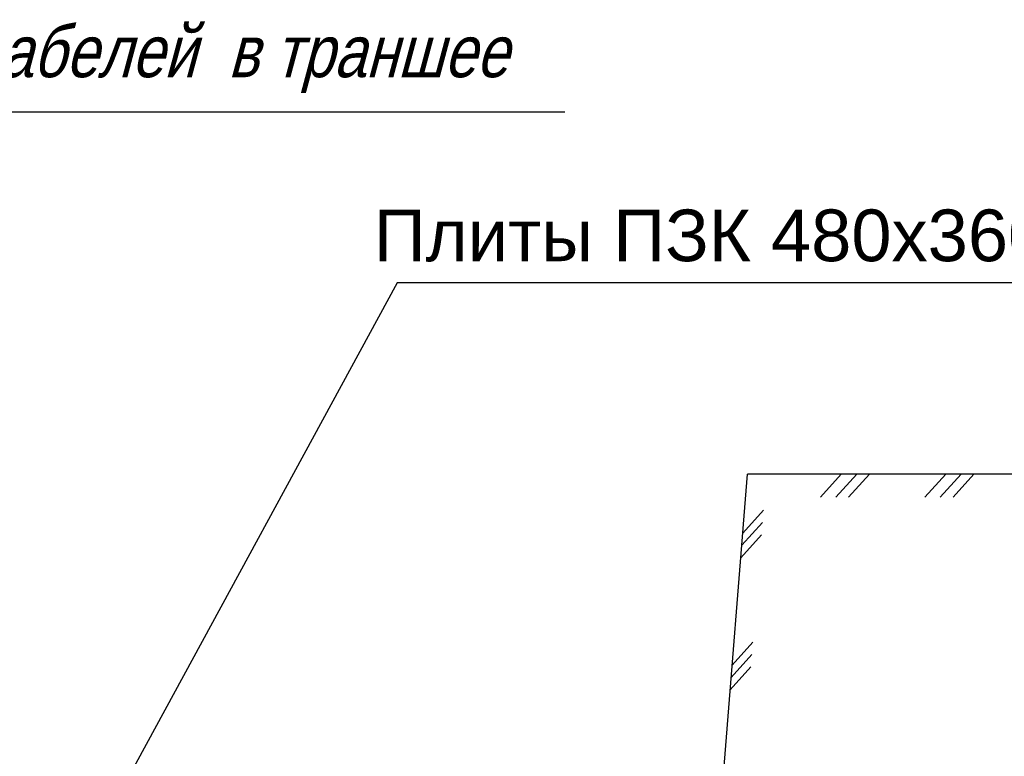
# Model space of a CAD drawing. Header units: millimetres. Extents: x 523209 to 536718, y -48289 to -47398.
# Tile 104 of 116: x 533762 to 533809, y -47768 to -47732. Entities that reach past the tile are written whole.
import ezdxf

# ---------------------------------------------------------------- set-up
doc = ezdxf.new("R2010")
doc.units = ezdxf.units.MM
doc.layers.add('Оборудование', color=7, linetype='Continuous')
doc.layers.add('Схема', color=1, linetype='Continuous', true_color=0xff0000)
doc.styles.get("Standard").update_dxf_attribs({"font": 'arial.ttf'})

# ---------------------------------------------------------------- blocks, each defined once
blk = doc.blocks.new('A$Cab4c6fdf')
at = {"layer": 'Схема', "color": 7, "linetype": 'Continuous', "lineweight": 25, "ltscale": 100}
for p in [(5038.9, 781.9), (6710.5, 3281.9)]:
    blk.add_line(p, (5238.9, 3281.9), dxfattribs=at)
at = {"layer": 'Схема', "color": 7, "linetype": 'Continuous', "lineweight": 20, "ltscale": 100}
for p, q in [((5541.4, 3281.9), (5474.4, 3207.9)), ((5591.1, 3281.9), (5524.1, 3207.9)), ((5632.1, 3281.9), (5565.1, 3207.9)), ((5877.8, 3281.9), (5810.8, 3207.9)), ((5927.4, 3281.9), (5860.4, 3207.9)), ((5968.4, 3281.9), (5901.5, 3207.9)), ((5290.7, 3166.6), (5223.8, 3092.6)), ((5287.6, 3126.8), (5220.6, 3052.9)), ((5284.3, 3086.5), (5217.4, 3012.5)), ((5256.7, 2741.1), (5189.7, 2667.1)), ((5253.5, 2701.3), (5186.5, 2627.4)), ((5250.3, 2661), (5183.3, 2587))]:
    blk.add_line(p, q, dxfattribs=at)

msp = doc.modelspace()

# ---------------------------------------------------------------- linework, layer by layer
at = {"color": 7}
msp.add_line((533814.41328, -47744.84503), (533779.92629, -47744.84503), dxfattribs=at)
at = {"layer": 'Оборудование', "color": 7, "linetype": 'Continuous', "lineweight": 25, "ltscale": 10}
msp.add_line((533744.13119, -47736.58254), (533788.02673, -47736.58254), dxfattribs=at)

# ---------------------------------------------------------------- block references
at = {"layer": 'Схема', "color": 7, "linetype": 'Continuous', "lineweight": 30, "ltscale": 100, "xscale": 0.015, "yscale": 0.015, "zscale": 0.015}
msp.add_blockref('A$Cab4c6fdf', (533718.26627, -47803.33778), dxfattribs=at)

# ---------------------------------------------------------------- texts
at = {"layer": 'Оборудование', "oblique": 15, "width": 0.8}
msp.add_text('Прокладка кабелей  в траншее ', height=2.5, dxfattribs=at).set_placement((533744.81354, -47734.91302))
at = {"layer": 'Оборудование', "insert": (533797.90282, -47742.57568), "char_height": 2.5, "attachment_point": 5}
msp.add_mtext('Плиты ПЗК 480х360х16', dxfattribs=at)

# ---------------------------------------------------------------- next in the draw order: linework, layer by layer
at = {"color": 7}
msp.add_line((533779.92629, -47744.84503), (533761.68375, -47778.40945), dxfattribs=at)

doc.saveas('drawing.dxf')
